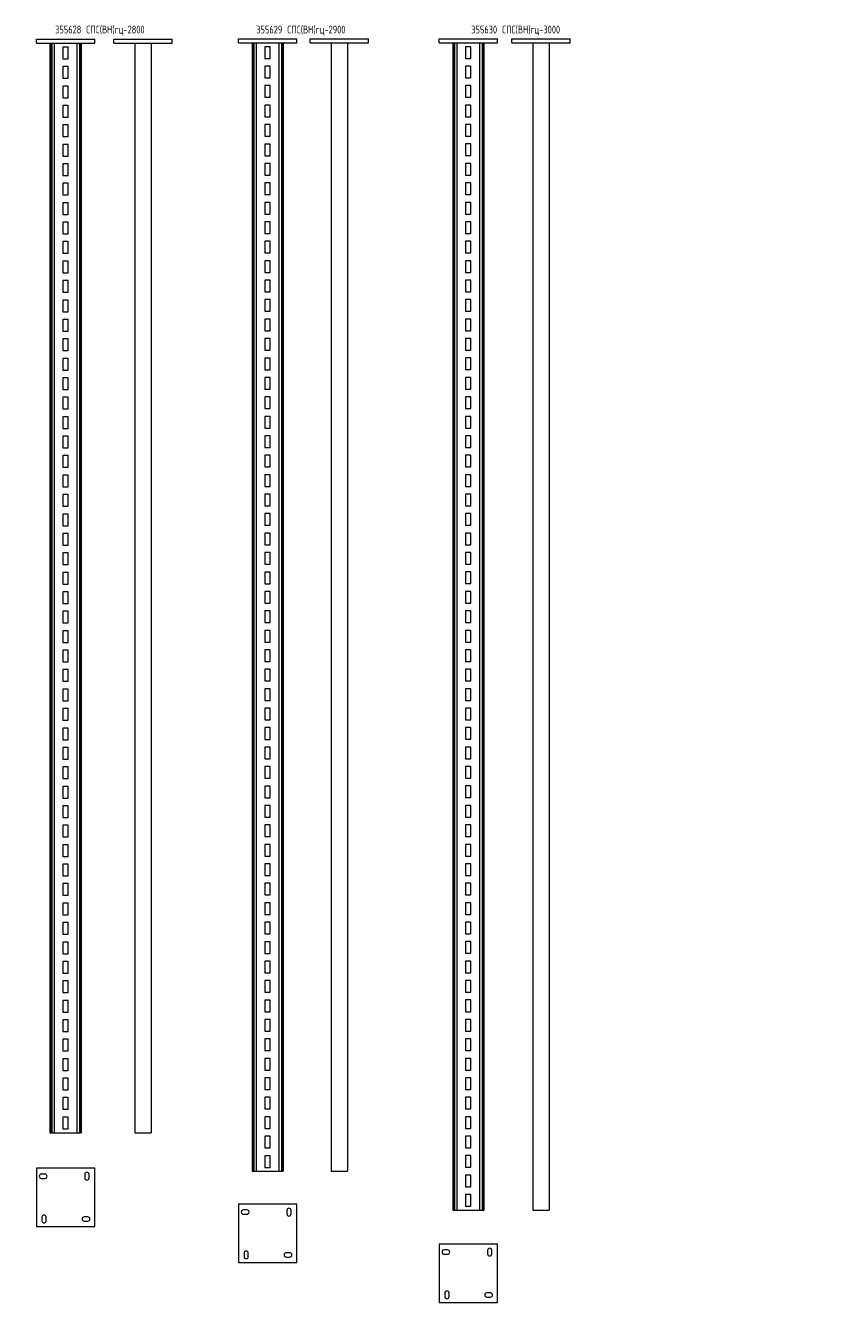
# Model space of a CAD drawing. Header units: millimetres. Extents: x -148 to 13309, y -3383 to 345.
# Tile 9 of 9: x 11210 to 13309, y -3383 to -101. Entities that reach past the tile are written whole.
import ezdxf

# ---------------------------------------------------------------- set-up
doc = ezdxf.new("R2010")
doc.units = ezdxf.units.MM
doc.styles.add('SLDTEXTSTYLE4', font='TXT', dxfattribs={"width": 0.7, "bigfont": 'bigfont'})

msp = doc.modelspace()

# ---------------------------------------------------------------- linework, layer by layer
at = {"color": 7, "linetype": 'Continuous', "lineweight": 15}
for p, q in [((11237.4, -136.6), (11387.4, -136.6)), ((11237.4, -146.6), (11237.4, -136.6)), ((11237.4, -146.6), (11387.4, -146.6)), ((11272.4, -146.6), (11272.4, -2946.6)), ((11274.9, -146.6), (11274.9, -2946.6)), ((11276.9, -146.6), (11276.9, -2946.6)), ((11283.3, -146.6), (11283.3, -2946.6)), ((11319.4, -156.6), (11305.4, -156.6)), ((11305.4, -156.6), (11305.4, -186.6)), ((11319.4, -186.6), (11319.4, -156.6)), ((11341.5, -146.6), (11341.5, -2946.6)), ((11347.9, -146.6), (11347.9, -2946.6)), ((11349.9, -146.6), (11349.9, -2946.6)), ((11352.4, -146.6), (11352.4, -2946.6)), ((11387.4, -146.6), (11387.4, -136.6)), ((11436.9, -136.6), (11586.9, -136.6)), ((11436.9, -146.6), (11436.9, -136.6)), ((11436.9, -146.6), (11586.9, -146.6)), ((11490.9, -146.6), (11490.9, -2946.6)), ((11532.9, -146.6), (11532.9, -2946.6)), ((11586.9, -146.6), (11586.9, -136.6)), ((11756.7, -135.7), (11906.7, -135.7)), ((11756.7, -145.7), (11756.7, -135.7)), ((11756.7, -145.7), (11906.7, -145.7)), ((11791.7, -145.7), (11791.7, -3045.7)), ((11794.2, -145.7), (11794.2, -3045.7)), ((11796.2, -145.7), (11796.2, -3045.7)), ((11802.7, -145.7), (11802.7, -3045.7)), ((11838.7, -155.7), (11824.7, -155.7)), ((11824.7, -155.7), (11824.7, -185.7)), ((11838.7, -185.7), (11838.7, -155.7)), ((11860.8, -145.7), (11860.8, -3045.7)), ((11867.2, -145.7), (11867.2, -3045.7)), ((11869.3, -145.7), (11869.3, -3045.7)), ((11871.7, -145.7), (11871.7, -3045.7)), ((11906.7, -145.7), (11906.7, -135.7)), ((11941.3, -135.7), (12091.3, -135.7)), ((11941.3, -145.7), (11941.3, -135.7)), ((11941.3, -145.7), (12091.3, -145.7)), ((11995.3, -145.7), (11995.3, -3045.7)), ((12037.3, -145.7), (12037.3, -3045.7)), ((12091.3, -145.7), (12091.3, -135.7)), ((12272.5, -145.6), (12272.5, -135.6)), ((12272.5, -135.6), (12422.5, -135.6)), ((12272.5, -145.6), (12422.5, -145.6)), ((12307.5, -145.6), (12307.5, -3145.6)), ((12310, -145.6), (12310, -3145.6)), ((12312, -145.6), (12312, -3145.6)), ((12318.4, -145.6), (12318.4, -3145.6)), ((12354.5, -155.6), (12340.5, -155.6)), ((12340.5, -155.6), (12340.5, -185.6)), ((12354.5, -185.6), (12354.5, -155.6)), ((12376.6, -145.6), (12376.6, -3145.6)), ((12383, -145.6), (12383, -3145.6)), ((12385.1, -145.6), (12385.1, -3145.6)), ((12387.5, -145.6), (12387.5, -3145.6)), ((12422.5, -145.6), (12422.5, -135.6)), ((12459.4, -145.6), (12459.4, -135.6)), ((12459.4, -135.6), (12609.4, -135.6)), ((12459.4, -145.6), (12609.4, -145.6)), ((12513.4, -145.6), (12513.4, -3145.6)), ((12555.4, -145.6), (12555.4, -3145.6)), ((12609.4, -145.6), (12609.4, -135.6)), ((11305.4, -186.6), (11319.4, -186.6)), ((11824.7, -185.7), (11838.7, -185.7)), ((12340.5, -185.6), (12354.5, -185.6)), ((11319.4, -206.6), (11305.4, -206.6)), ((11305.4, -206.6), (11305.4, -236.6)), ((11319.4, -236.6), (11319.4, -206.6)), ((11838.7, -205.7), (11824.7, -205.7)), ((11824.7, -205.7), (11824.7, -235.7)), ((11838.7, -235.7), (11838.7, -205.7)), ((12354.5, -205.6), (12340.5, -205.6)), ((12340.5, -205.6), (12340.5, -235.6)), ((12354.5, -235.6), (12354.5, -205.6)), ((11305.4, -236.6), (11319.4, -236.6)), ((11319.4, -256.6), (11305.4, -256.6)), ((11305.4, -256.6), (11305.4, -286.6)), ((11319.4, -286.6), (11319.4, -256.6)), ((11824.7, -235.7), (11838.7, -235.7)), ((11838.7, -255.7), (11824.7, -255.7)), ((11824.7, -255.7), (11824.7, -285.7)), ((11838.7, -285.7), (11838.7, -255.7)), ((12340.5, -235.6), (12354.5, -235.6)), ((12354.5, -255.6), (12340.5, -255.6)), ((12340.5, -255.6), (12340.5, -285.6)), ((12354.5, -285.6), (12354.5, -255.6)), ((11305.4, -286.6), (11319.4, -286.6)), ((11824.7, -285.7), (11838.7, -285.7)), ((12340.5, -285.6), (12354.5, -285.6)), ((11319.4, -306.6), (11305.4, -306.6)), ((11305.4, -306.6), (11305.4, -336.6)), ((11319.4, -336.6), (11319.4, -306.6)), ((11838.7, -305.7), (11824.7, -305.7)), ((11824.7, -305.7), (11824.7, -335.7)), ((11838.7, -335.7), (11838.7, -305.7)), ((12354.5, -305.6), (12340.5, -305.6)), ((12340.5, -305.6), (12340.5, -335.6)), ((12354.5, -335.6), (12354.5, -305.6)), ((11305.4, -336.6), (11319.4, -336.6)), ((11319.4, -356.6), (11305.4, -356.6)), ((11305.4, -356.6), (11305.4, -386.6)), ((11319.4, -386.6), (11319.4, -356.6)), ((11824.7, -335.7), (11838.7, -335.7)), ((11838.7, -355.7), (11824.7, -355.7)), ((11824.7, -355.7), (11824.7, -385.7)), ((11838.7, -385.7), (11838.7, -355.7)), ((12340.5, -335.6), (12354.5, -335.6)), ((12354.5, -355.6), (12340.5, -355.6)), ((12340.5, -355.6), (12340.5, -385.6)), ((12354.5, -385.6), (12354.5, -355.6)), ((11305.4, -386.6), (11319.4, -386.6)), ((11824.7, -385.7), (11838.7, -385.7)), ((12340.5, -385.6), (12354.5, -385.6)), ((11319.4, -406.6), (11305.4, -406.6)), ((11305.4, -406.6), (11305.4, -436.6)), ((11319.4, -436.6), (11319.4, -406.6)), ((11838.7, -405.7), (11824.7, -405.7)), ((11824.7, -405.7), (11824.7, -435.7)), ((11838.7, -435.7), (11838.7, -405.7)), ((12354.5, -405.6), (12340.5, -405.6)), ((12340.5, -405.6), (12340.5, -435.6)), ((12354.5, -435.6), (12354.5, -405.6)), ((11305.4, -436.6), (11319.4, -436.6)), ((11319.4, -456.6), (11305.4, -456.6)), ((11305.4, -456.6), (11305.4, -486.6)), ((11319.4, -486.6), (11319.4, -456.6)), ((11824.7, -435.7), (11838.7, -435.7)), ((11838.7, -455.7), (11824.7, -455.7)), ((11824.7, -455.7), (11824.7, -485.7)), ((11838.7, -485.7), (11838.7, -455.7)), ((12340.5, -435.6), (12354.5, -435.6)), ((12354.5, -455.6), (12340.5, -455.6)), ((12340.5, -455.6), (12340.5, -485.6)), ((12354.5, -485.6), (12354.5, -455.6)), ((11305.4, -486.6), (11319.4, -486.6)), ((11824.7, -485.7), (11838.7, -485.7)), ((12340.5, -485.6), (12354.5, -485.6)), ((11319.4, -506.6), (11305.4, -506.6)), ((11305.4, -506.6), (11305.4, -536.6)), ((11319.4, -536.6), (11319.4, -506.6)), ((11838.7, -505.7), (11824.7, -505.7)), ((11824.7, -505.7), (11824.7, -535.7)), ((11838.7, -535.7), (11838.7, -505.7)), ((12354.5, -505.6), (12340.5, -505.6)), ((12340.5, -505.6), (12340.5, -535.6)), ((12354.5, -535.6), (12354.5, -505.6)), ((11305.4, -536.6), (11319.4, -536.6)), ((11319.4, -556.6), (11305.4, -556.6)), ((11305.4, -556.6), (11305.4, -586.6)), ((11319.4, -586.6), (11319.4, -556.6)), ((11824.7, -535.7), (11838.7, -535.7)), ((11838.7, -555.7), (11824.7, -555.7)), ((11824.7, -555.7), (11824.7, -585.7)), ((11838.7, -585.7), (11838.7, -555.7)), ((12340.5, -535.6), (12354.5, -535.6)), ((12354.5, -555.6), (12340.5, -555.6)), ((12340.5, -555.6), (12340.5, -585.6)), ((12354.5, -585.6), (12354.5, -555.6)), ((11305.4, -586.6), (11319.4, -586.6)), ((11824.7, -585.7), (11838.7, -585.7)), ((12340.5, -585.6), (12354.5, -585.6)), ((11319.4, -606.6), (11305.4, -606.6)), ((11305.4, -606.6), (11305.4, -636.6)), ((11319.4, -636.6), (11319.4, -606.6)), ((11838.7, -605.7), (11824.7, -605.7)), ((11824.7, -605.7), (11824.7, -635.7)), ((11838.7, -635.7), (11838.7, -605.7)), ((12354.5, -605.6), (12340.5, -605.6)), ((12340.5, -605.6), (12340.5, -635.6)), ((12354.5, -635.6), (12354.5, -605.6)), ((11305.4, -636.6), (11319.4, -636.6)), ((11824.7, -635.7), (11838.7, -635.7)), ((11838.7, -655.7), (11824.7, -655.7)), ((11824.7, -655.7), (11824.7, -685.7)), ((11838.7, -685.7), (11838.7, -655.7)), ((12340.5, -635.6), (12354.5, -635.6)), ((12354.5, -655.6), (12340.5, -655.6)), ((12340.5, -655.6), (12340.5, -685.6)), ((12354.5, -685.6), (12354.5, -655.6)), ((11319.4, -656.6), (11305.4, -656.6)), ((11305.4, -656.6), (11305.4, -686.6)), ((11305.4, -686.6), (11319.4, -686.6)), ((11319.4, -686.6), (11319.4, -656.6)), ((11824.7, -685.7), (11838.7, -685.7)), ((12340.5, -685.6), (12354.5, -685.6)), ((11319.4, -706.6), (11305.4, -706.6)), ((11305.4, -706.6), (11305.4, -736.6)), ((11319.4, -736.6), (11319.4, -706.6)), ((11838.7, -705.7), (11824.7, -705.7)), ((11824.7, -705.7), (11824.7, -735.7)), ((11838.7, -735.7), (11838.7, -705.7)), ((12354.5, -705.6), (12340.5, -705.6)), ((12340.5, -705.6), (12340.5, -735.6)), ((12354.5, -735.6), (12354.5, -705.6)), ((11305.4, -736.6), (11319.4, -736.6)), ((11824.7, -735.7), (11838.7, -735.7)), ((12340.5, -735.6), (12354.5, -735.6)), ((11319.4, -756.6), (11305.4, -756.6)), ((11305.4, -756.6), (11305.4, -786.6)), ((11305.4, -786.6), (11319.4, -786.6)), ((11319.4, -786.6), (11319.4, -756.6)), ((11838.7, -755.7), (11824.7, -755.7)), ((11824.7, -755.7), (11824.7, -785.7)), ((11824.7, -785.7), (11838.7, -785.7)), ((11838.7, -785.7), (11838.7, -755.7)), ((12354.5, -755.6), (12340.5, -755.6)), ((12340.5, -755.6), (12340.5, -785.6)), ((12340.5, -785.6), (12354.5, -785.6)), ((12354.5, -785.6), (12354.5, -755.6)), ((11319.4, -806.6), (11305.4, -806.6)), ((11305.4, -806.6), (11305.4, -836.6)), ((11319.4, -836.6), (11319.4, -806.6)), ((11838.7, -805.7), (11824.7, -805.7)), ((11824.7, -805.7), (11824.7, -835.7)), ((11838.7, -835.7), (11838.7, -805.7)), ((12354.5, -805.6), (12340.5, -805.6)), ((12340.5, -805.6), (12340.5, -835.6)), ((12354.5, -835.6), (12354.5, -805.6)), ((11305.4, -836.6), (11319.4, -836.6)), ((11824.7, -835.7), (11838.7, -835.7)), ((12340.5, -835.6), (12354.5, -835.6)), ((11319.4, -856.6), (11305.4, -856.6)), ((11305.4, -856.6), (11305.4, -886.6)), ((11319.4, -886.6), (11319.4, -856.6)), ((11838.7, -855.7), (11824.7, -855.7)), ((11824.7, -855.7), (11824.7, -885.7)), ((11824.7, -885.7), (11838.7, -885.7)), ((11838.7, -885.7), (11838.7, -855.7)), ((12354.5, -855.6), (12340.5, -855.6)), ((12340.5, -855.6), (12340.5, -885.6)), ((12340.5, -885.6), (12354.5, -885.6)), ((12354.5, -885.6), (12354.5, -855.6)), ((11305.4, -886.6), (11319.4, -886.6)), ((11319.4, -906.6), (11305.4, -906.6)), ((11305.4, -906.6), (11305.4, -936.6)), ((11319.4, -936.6), (11319.4, -906.6)), ((11838.7, -905.7), (11824.7, -905.7)), ((11824.7, -905.7), (11824.7, -935.7)), ((11838.7, -935.7), (11838.7, -905.7)), ((12354.5, -905.6), (12340.5, -905.6)), ((12340.5, -905.6), (12340.5, -935.6)), ((12354.5, -935.6), (12354.5, -905.6)), ((11305.4, -936.6), (11319.4, -936.6)), ((11824.7, -935.7), (11838.7, -935.7)), ((12340.5, -935.6), (12354.5, -935.6)), ((11319.4, -956.6), (11305.4, -956.6)), ((11305.4, -956.6), (11305.4, -986.6)), ((11319.4, -986.6), (11319.4, -956.6)), ((11838.7, -955.7), (11824.7, -955.7)), ((11824.7, -955.7), (11824.7, -985.7)), ((11838.7, -985.7), (11838.7, -955.7)), ((12354.5, -955.6), (12340.5, -955.6)), ((12340.5, -955.6), (12340.5, -985.6)), ((12354.5, -985.6), (12354.5, -955.6)), ((11305.4, -986.6), (11319.4, -986.6)), ((11319.4, -1006.6), (11305.4, -1006.6)), ((11305.4, -1006.6), (11305.4, -1036.6)), ((11319.4, -1036.6), (11319.4, -1006.6)), ((11824.7, -985.7), (11838.7, -985.7)), ((11838.7, -1005.7), (11824.7, -1005.7)), ((11824.7, -1005.7), (11824.7, -1035.7)), ((11838.7, -1035.7), (11838.7, -1005.7)), ((12340.5, -985.6), (12354.5, -985.6)), ((12354.5, -1005.6), (12340.5, -1005.6)), ((12340.5, -1005.6), (12340.5, -1035.6)), ((12354.5, -1035.6), (12354.5, -1005.6)), ((11305.4, -1036.6), (11319.4, -1036.6)), ((11824.7, -1035.7), (11838.7, -1035.7)), ((12340.5, -1035.6), (12354.5, -1035.6)), ((11319.4, -1056.6), (11305.4, -1056.6)), ((11305.4, -1056.6), (11305.4, -1086.6)), ((11319.4, -1086.6), (11319.4, -1056.6)), ((11838.7, -1055.7), (11824.7, -1055.7)), ((11824.7, -1055.7), (11824.7, -1085.7)), ((11838.7, -1085.7), (11838.7, -1055.7)), ((12354.5, -1055.6), (12340.5, -1055.6)), ((12340.5, -1055.6), (12340.5, -1085.6)), ((12354.5, -1085.6), (12354.5, -1055.6)), ((11305.4, -1086.6), (11319.4, -1086.6)), ((11319.4, -1106.6), (11305.4, -1106.6)), ((11305.4, -1106.6), (11305.4, -1136.6)), ((11319.4, -1136.6), (11319.4, -1106.6)), ((11824.7, -1085.7), (11838.7, -1085.7)), ((11838.7, -1105.7), (11824.7, -1105.7)), ((11824.7, -1105.7), (11824.7, -1135.7)), ((11838.7, -1135.7), (11838.7, -1105.7)), ((12340.5, -1085.6), (12354.5, -1085.6)), ((12354.5, -1105.6), (12340.5, -1105.6)), ((12340.5, -1105.6), (12340.5, -1135.6)), ((12354.5, -1135.6), (12354.5, -1105.6)), ((11305.4, -1136.6), (11319.4, -1136.6)), ((11824.7, -1135.7), (11838.7, -1135.7)), ((12340.5, -1135.6), (12354.5, -1135.6)), ((11319.4, -1156.6), (11305.4, -1156.6)), ((11305.4, -1156.6), (11305.4, -1186.6)), ((11319.4, -1186.6), (11319.4, -1156.6)), ((11838.7, -1155.7), (11824.7, -1155.7)), ((11824.7, -1155.7), (11824.7, -1185.7)), ((11838.7, -1185.7), (11838.7, -1155.7)), ((12354.5, -1155.6), (12340.5, -1155.6)), ((12340.5, -1155.6), (12340.5, -1185.6)), ((12354.5, -1185.6), (12354.5, -1155.6)), ((11305.4, -1186.6), (11319.4, -1186.6)), ((11319.4, -1206.6), (11305.4, -1206.6)), ((11305.4, -1206.6), (11305.4, -1236.6)), ((11319.4, -1236.6), (11319.4, -1206.6)), ((11824.7, -1185.7), (11838.7, -1185.7)), ((11838.7, -1205.7), (11824.7, -1205.7)), ((11824.7, -1205.7), (11824.7, -1235.7)), ((11838.7, -1235.7), (11838.7, -1205.7)), ((12340.5, -1185.6), (12354.5, -1185.6)), ((12354.5, -1205.6), (12340.5, -1205.6)), ((12340.5, -1205.6), (12340.5, -1235.6)), ((12354.5, -1235.6), (12354.5, -1205.6)), ((11305.4, -1236.6), (11319.4, -1236.6)), ((11824.7, -1235.7), (11838.7, -1235.7)), ((12340.5, -1235.6), (12354.5, -1235.6)), ((11319.4, -1256.6), (11305.4, -1256.6)), ((11305.4, -1256.6), (11305.4, -1286.6)), ((11319.4, -1286.6), (11319.4, -1256.6)), ((11838.7, -1255.7), (11824.7, -1255.7)), ((11824.7, -1255.7), (11824.7, -1285.7)), ((11838.7, -1285.7), (11838.7, -1255.7)), ((12354.5, -1255.6), (12340.5, -1255.6)), ((12340.5, -1255.6), (12340.5, -1285.6)), ((12354.5, -1285.6), (12354.5, -1255.6)), ((11305.4, -1286.6), (11319.4, -1286.6)), ((11319.4, -1306.6), (11305.4, -1306.6)), ((11305.4, -1306.6), (11305.4, -1336.6)), ((11319.4, -1336.6), (11319.4, -1306.6)), ((11824.7, -1285.7), (11838.7, -1285.7)), ((11838.7, -1305.7), (11824.7, -1305.7)), ((11824.7, -1305.7), (11824.7, -1335.7)), ((11838.7, -1335.7), (11838.7, -1305.7)), ((12340.5, -1285.6), (12354.5, -1285.6)), ((12354.5, -1305.6), (12340.5, -1305.6)), ((12340.5, -1305.6), (12340.5, -1335.6)), ((12354.5, -1335.6), (12354.5, -1305.6)), ((11305.4, -1336.6), (11319.4, -1336.6)), ((11824.7, -1335.7), (11838.7, -1335.7)), ((12340.5, -1335.6), (12354.5, -1335.6)), ((11319.4, -1356.6), (11305.4, -1356.6)), ((11305.4, -1356.6), (11305.4, -1386.6)), ((11319.4, -1386.6), (11319.4, -1356.6)), ((11838.7, -1355.7), (11824.7, -1355.7)), ((11824.7, -1355.7), (11824.7, -1385.7)), ((11838.7, -1385.7), (11838.7, -1355.7)), ((12354.5, -1355.6), (12340.5, -1355.6)), ((12340.5, -1355.6), (12340.5, -1385.6)), ((12354.5, -1385.6), (12354.5, -1355.6)), ((11305.4, -1386.6), (11319.4, -1386.6)), ((11319.4, -1406.6), (11305.4, -1406.6)), ((11305.4, -1406.6), (11305.4, -1436.6)), ((11319.4, -1436.6), (11319.4, -1406.6)), ((11824.7, -1385.7), (11838.7, -1385.7)), ((11838.7, -1405.7), (11824.7, -1405.7)), ((11824.7, -1405.7), (11824.7, -1435.7)), ((11838.7, -1435.7), (11838.7, -1405.7)), ((12340.5, -1385.6), (12354.5, -1385.6)), ((12354.5, -1405.6), (12340.5, -1405.6)), ((12340.5, -1405.6), (12340.5, -1435.6)), ((12354.5, -1435.6), (12354.5, -1405.6)), ((11305.4, -1436.6), (11319.4, -1436.6)), ((11824.7, -1435.7), (11838.7, -1435.7)), ((12340.5, -1435.6), (12354.5, -1435.6)), ((11319.4, -1456.6), (11305.4, -1456.6)), ((11305.4, -1456.6), (11305.4, -1486.6)), ((11319.4, -1486.6), (11319.4, -1456.6)), ((11838.7, -1455.7), (11824.7, -1455.7)), ((11824.7, -1455.7), (11824.7, -1485.7)), ((11838.7, -1485.7), (11838.7, -1455.7)), ((12354.5, -1455.6), (12340.5, -1455.6)), ((12340.5, -1455.6), (12340.5, -1485.6)), ((12354.5, -1485.6), (12354.5, -1455.6)), ((11305.4, -1486.6), (11319.4, -1486.6)), ((11319.4, -1506.6), (11305.4, -1506.6)), ((11305.4, -1506.6), (11305.4, -1536.6)), ((11319.4, -1536.6), (11319.4, -1506.6)), ((11824.7, -1485.7), (11838.7, -1485.7)), ((11838.7, -1505.7), (11824.7, -1505.7)), ((11824.7, -1505.7), (11824.7, -1535.7)), ((11838.7, -1535.7), (11838.7, -1505.7)), ((12340.5, -1485.6), (12354.5, -1485.6)), ((12354.5, -1505.6), (12340.5, -1505.6)), ((12340.5, -1505.6), (12340.5, -1535.6)), ((12354.5, -1535.6), (12354.5, -1505.6)), ((11305.4, -1536.6), (11319.4, -1536.6)), ((11824.7, -1535.7), (11838.7, -1535.7)), ((12340.5, -1535.6), (12354.5, -1535.6)), ((11319.4, -1556.6), (11305.4, -1556.6)), ((11305.4, -1556.6), (11305.4, -1586.6)), ((11319.4, -1586.6), (11319.4, -1556.6)), ((11838.7, -1555.7), (11824.7, -1555.7)), ((11824.7, -1555.7), (11824.7, -1585.7)), ((11838.7, -1585.7), (11838.7, -1555.7)), ((12354.5, -1555.6), (12340.5, -1555.6)), ((12340.5, -1555.6), (12340.5, -1585.6)), ((12354.5, -1585.6), (12354.5, -1555.6)), ((11305.4, -1586.6), (11319.4, -1586.6)), ((11319.4, -1606.6), (11305.4, -1606.6)), ((11305.4, -1606.6), (11305.4, -1636.6)), ((11319.4, -1636.6), (11319.4, -1606.6)), ((11824.7, -1585.7), (11838.7, -1585.7)), ((11838.7, -1605.7), (11824.7, -1605.7)), ((11824.7, -1605.7), (11824.7, -1635.7)), ((11838.7, -1635.7), (11838.7, -1605.7)), ((12340.5, -1585.6), (12354.5, -1585.6)), ((12354.5, -1605.6), (12340.5, -1605.6)), ((12340.5, -1605.6), (12340.5, -1635.6)), ((12354.5, -1635.6), (12354.5, -1605.6)), ((11305.4, -1636.6), (11319.4, -1636.6)), ((11824.7, -1635.7), (11838.7, -1635.7)), ((12340.5, -1635.6), (12354.5, -1635.6)), ((11319.4, -1656.6), (11305.4, -1656.6)), ((11305.4, -1656.6), (11305.4, -1686.6)), ((11319.4, -1686.6), (11319.4, -1656.6)), ((11838.7, -1655.7), (11824.7, -1655.7)), ((11824.7, -1655.7), (11824.7, -1685.7)), ((11838.7, -1685.7), (11838.7, -1655.7)), ((12354.5, -1655.6), (12340.5, -1655.6)), ((12340.5, -1655.6), (12340.5, -1685.6)), ((12354.5, -1685.6), (12354.5, -1655.6)), ((11305.4, -1686.6), (11319.4, -1686.6)), ((11824.7, -1685.7), (11838.7, -1685.7)), ((11838.7, -1705.7), (11824.7, -1705.7)), ((11824.7, -1705.7), (11824.7, -1735.7)), ((11838.7, -1735.7), (11838.7, -1705.7)), ((12340.5, -1685.6), (12354.5, -1685.6)), ((12354.5, -1705.6), (12340.5, -1705.6)), ((12340.5, -1705.6), (12340.5, -1735.6)), ((12354.5, -1735.6), (12354.5, -1705.6)), ((11319.4, -1706.6), (11305.4, -1706.6)), ((11305.4, -1706.6), (11305.4, -1736.6)), ((11305.4, -1736.6), (11319.4, -1736.6)), ((11319.4, -1736.6), (11319.4, -1706.6)), ((11824.7, -1735.7), (11838.7, -1735.7)), ((12340.5, -1735.6), (12354.5, -1735.6)), ((11319.4, -1756.6), (11305.4, -1756.6)), ((11305.4, -1756.6), (11305.4, -1786.6)), ((11319.4, -1786.6), (11319.4, -1756.6)), ((11838.7, -1755.7), (11824.7, -1755.7)), ((11824.7, -1755.7), (11824.7, -1785.7)), ((11838.7, -1785.7), (11838.7, -1755.7)), ((12354.5, -1755.6), (12340.5, -1755.6)), ((12340.5, -1755.6), (12340.5, -1785.6)), ((12354.5, -1785.6), (12354.5, -1755.6)), ((11305.4, -1786.6), (11319.4, -1786.6)), ((11824.7, -1785.7), (11838.7, -1785.7)), ((12340.5, -1785.6), (12354.5, -1785.6)), ((11319.4, -1806.6), (11305.4, -1806.6)), ((11305.4, -1806.6), (11305.4, -1836.6)), ((11305.4, -1836.6), (11319.4, -1836.6)), ((11319.4, -1836.6), (11319.4, -1806.6)), ((11838.7, -1805.7), (11824.7, -1805.7)), ((11824.7, -1805.7), (11824.7, -1835.7)), ((11824.7, -1835.7), (11838.7, -1835.7)), ((11838.7, -1835.7), (11838.7, -1805.7)), ((12354.5, -1805.6), (12340.5, -1805.6)), ((12340.5, -1805.6), (12340.5, -1835.6)), ((12340.5, -1835.6), (12354.5, -1835.6)), ((12354.5, -1835.6), (12354.5, -1805.6)), ((11319.4, -1856.6), (11305.4, -1856.6)), ((11305.4, -1856.6), (11305.4, -1886.6)), ((11319.4, -1886.6), (11319.4, -1856.6)), ((11838.7, -1855.7), (11824.7, -1855.7)), ((11824.7, -1855.7), (11824.7, -1885.7)), ((11838.7, -1885.7), (11838.7, -1855.7)), ((12354.5, -1855.6), (12340.5, -1855.6)), ((12340.5, -1855.6), (12340.5, -1885.6)), ((12354.5, -1885.6), (12354.5, -1855.6)), ((11305.4, -1886.6), (11319.4, -1886.6)), ((11824.7, -1885.7), (11838.7, -1885.7)), ((12340.5, -1885.6), (12354.5, -1885.6)), ((11319.4, -1906.6), (11305.4, -1906.6)), ((11305.4, -1906.6), (11305.4, -1936.6)), ((11319.4, -1936.6), (11319.4, -1906.6)), ((11838.7, -1905.7), (11824.7, -1905.7)), ((11824.7, -1905.7), (11824.7, -1935.7)), ((11824.7, -1935.7), (11838.7, -1935.7)), ((11838.7, -1935.7), (11838.7, -1905.7)), ((12354.5, -1905.6), (12340.5, -1905.6)), ((12340.5, -1905.6), (12340.5, -1935.6)), ((12340.5, -1935.6), (12354.5, -1935.6)), ((12354.5, -1935.6), (12354.5, -1905.6)), ((11305.4, -1936.6), (11319.4, -1936.6)), ((11319.4, -1956.6), (11305.4, -1956.6)), ((11305.4, -1956.6), (11305.4, -1986.6)), ((11319.4, -1986.6), (11319.4, -1956.6)), ((11838.7, -1955.7), (11824.7, -1955.7)), ((11824.7, -1955.7), (11824.7, -1985.7)), ((11838.7, -1985.7), (11838.7, -1955.7)), ((12354.5, -1955.6), (12340.5, -1955.6)), ((12340.5, -1955.6), (12340.5, -1985.6)), ((12354.5, -1985.6), (12354.5, -1955.6)), ((11305.4, -1986.6), (11319.4, -1986.6)), ((11824.7, -1985.7), (11838.7, -1985.7)), ((12340.5, -1985.6), (12354.5, -1985.6)), ((11319.4, -2006.6), (11305.4, -2006.6)), ((11305.4, -2006.6), (11305.4, -2036.6)), ((11319.4, -2036.6), (11319.4, -2006.6)), ((11838.7, -2005.7), (11824.7, -2005.7)), ((11824.7, -2005.7), (11824.7, -2035.7)), ((11838.7, -2035.7), (11838.7, -2005.7)), ((12354.5, -2005.6), (12340.5, -2005.6)), ((12340.5, -2005.6), (12340.5, -2035.6)), ((12354.5, -2035.6), (12354.5, -2005.6)), ((11305.4, -2036.6), (11319.4, -2036.6)), ((11319.4, -2056.6), (11305.4, -2056.6)), ((11305.4, -2056.6), (11305.4, -2086.6)), ((11319.4, -2086.6), (11319.4, -2056.6)), ((11824.7, -2035.7), (11838.7, -2035.7)), ((11838.7, -2055.7), (11824.7, -2055.7)), ((11824.7, -2055.7), (11824.7, -2085.7)), ((11838.7, -2085.7), (11838.7, -2055.7)), ((12340.5, -2035.6), (12354.5, -2035.6)), ((12354.5, -2055.6), (12340.5, -2055.6)), ((12340.5, -2055.6), (12340.5, -2085.6)), ((12354.5, -2085.6), (12354.5, -2055.6)), ((11305.4, -2086.6), (11319.4, -2086.6)), ((11824.7, -2085.7), (11838.7, -2085.7)), ((12340.5, -2085.6), (12354.5, -2085.6)), ((11319.4, -2106.6), (11305.4, -2106.6)), ((11305.4, -2106.6), (11305.4, -2136.6)), ((11319.4, -2136.6), (11319.4, -2106.6)), ((11838.7, -2105.7), (11824.7, -2105.7)), ((11824.7, -2105.7), (11824.7, -2135.7)), ((11838.7, -2135.7), (11838.7, -2105.7)), ((12354.5, -2105.6), (12340.5, -2105.6)), ((12340.5, -2105.6), (12340.5, -2135.6)), ((12354.5, -2135.6), (12354.5, -2105.6)), ((11305.4, -2136.6), (11319.4, -2136.6)), ((11319.4, -2156.6), (11305.4, -2156.6)), ((11305.4, -2156.6), (11305.4, -2186.6)), ((11319.4, -2186.6), (11319.4, -2156.6)), ((11824.7, -2135.7), (11838.7, -2135.7)), ((11838.7, -2155.7), (11824.7, -2155.7)), ((11824.7, -2155.7), (11824.7, -2185.7)), ((11838.7, -2185.7), (11838.7, -2155.7)), ((12340.5, -2135.6), (12354.5, -2135.6)), ((12354.5, -2155.6), (12340.5, -2155.6)), ((12340.5, -2155.6), (12340.5, -2185.6)), ((12354.5, -2185.6), (12354.5, -2155.6)), ((11305.4, -2186.6), (11319.4, -2186.6)), ((11824.7, -2185.7), (11838.7, -2185.7)), ((12340.5, -2185.6), (12354.5, -2185.6)), ((11319.4, -2206.6), (11305.4, -2206.6)), ((11305.4, -2206.6), (11305.4, -2236.6)), ((11319.4, -2236.6), (11319.4, -2206.6)), ((11838.7, -2205.7), (11824.7, -2205.7)), ((11824.7, -2205.7), (11824.7, -2235.7)), ((11838.7, -2235.7), (11838.7, -2205.7)), ((12354.5, -2205.6), (12340.5, -2205.6)), ((12340.5, -2205.6), (12340.5, -2235.6)), ((12354.5, -2235.6), (12354.5, -2205.6)), ((11305.4, -2236.6), (11319.4, -2236.6)), ((11319.4, -2256.6), (11305.4, -2256.6)), ((11305.4, -2256.6), (11305.4, -2286.6)), ((11319.4, -2286.6), (11319.4, -2256.6)), ((11824.7, -2235.7), (11838.7, -2235.7)), ((11838.7, -2255.7), (11824.7, -2255.7)), ((11824.7, -2255.7), (11824.7, -2285.7)), ((11838.7, -2285.7), (11838.7, -2255.7)), ((12340.5, -2235.6), (12354.5, -2235.6)), ((12354.5, -2255.6), (12340.5, -2255.6)), ((12340.5, -2255.6), (12340.5, -2285.6)), ((12354.5, -2285.6), (12354.5, -2255.6)), ((11305.4, -2286.6), (11319.4, -2286.6)), ((11824.7, -2285.7), (11838.7, -2285.7)), ((12340.5, -2285.6), (12354.5, -2285.6)), ((11319.4, -2306.6), (11305.4, -2306.6)), ((11305.4, -2306.6), (11305.4, -2336.6)), ((11319.4, -2336.6), (11319.4, -2306.6)), ((11838.7, -2305.7), (11824.7, -2305.7)), ((11824.7, -2305.7), (11824.7, -2335.7)), ((11838.7, -2335.7), (11838.7, -2305.7)), ((12354.5, -2305.6), (12340.5, -2305.6)), ((12340.5, -2305.6), (12340.5, -2335.6)), ((12354.5, -2335.6), (12354.5, -2305.6)), ((11305.4, -2336.6), (11319.4, -2336.6)), ((11319.4, -2356.6), (11305.4, -2356.6)), ((11305.4, -2356.6), (11305.4, -2386.6)), ((11319.4, -2386.6), (11319.4, -2356.6)), ((11824.7, -2335.7), (11838.7, -2335.7)), ((11838.7, -2355.7), (11824.7, -2355.7)), ((11824.7, -2355.7), (11824.7, -2385.7)), ((11838.7, -2385.7), (11838.7, -2355.7)), ((12340.5, -2335.6), (12354.5, -2335.6)), ((12354.5, -2355.6), (12340.5, -2355.6)), ((12340.5, -2355.6), (12340.5, -2385.6)), ((12354.5, -2385.6), (12354.5, -2355.6)), ((11305.4, -2386.6), (11319.4, -2386.6)), ((11824.7, -2385.7), (11838.7, -2385.7)), ((12340.5, -2385.6), (12354.5, -2385.6)), ((11319.4, -2406.6), (11305.4, -2406.6)), ((11305.4, -2406.6), (11305.4, -2436.6)), ((11319.4, -2436.6), (11319.4, -2406.6)), ((11838.7, -2405.7), (11824.7, -2405.7)), ((11824.7, -2405.7), (11824.7, -2435.7)), ((11838.7, -2435.7), (11838.7, -2405.7)), ((12354.5, -2405.6), (12340.5, -2405.6)), ((12340.5, -2405.6), (12340.5, -2435.6)), ((12354.5, -2435.6), (12354.5, -2405.6)), ((11305.4, -2436.6), (11319.4, -2436.6)), ((11319.4, -2456.6), (11305.4, -2456.6)), ((11305.4, -2456.6), (11305.4, -2486.6)), ((11319.4, -2486.6), (11319.4, -2456.6)), ((11824.7, -2435.7), (11838.7, -2435.7)), ((11838.7, -2455.7), (11824.7, -2455.7)), ((11824.7, -2455.7), (11824.7, -2485.7)), ((11838.7, -2485.7), (11838.7, -2455.7)), ((12340.5, -2435.6), (12354.5, -2435.6)), ((12354.5, -2455.6), (12340.5, -2455.6)), ((12340.5, -2455.6), (12340.5, -2485.6)), ((12354.5, -2485.6), (12354.5, -2455.6)), ((11305.4, -2486.6), (11319.4, -2486.6)), ((11824.7, -2485.7), (11838.7, -2485.7)), ((12340.5, -2485.6), (12354.5, -2485.6)), ((11319.4, -2506.6), (11305.4, -2506.6)), ((11305.4, -2506.6), (11305.4, -2536.6)), ((11319.4, -2536.6), (11319.4, -2506.6)), ((11838.7, -2505.7), (11824.7, -2505.7)), ((11824.7, -2505.7), (11824.7, -2535.7)), ((11838.7, -2535.7), (11838.7, -2505.7)), ((12354.5, -2505.6), (12340.5, -2505.6)), ((12340.5, -2505.6), (12340.5, -2535.6)), ((12354.5, -2535.6), (12354.5, -2505.6)), ((11305.4, -2536.6), (11319.4, -2536.6)), ((11319.4, -2556.6), (11305.4, -2556.6)), ((11305.4, -2556.6), (11305.4, -2586.6)), ((11319.4, -2586.6), (11319.4, -2556.6)), ((11824.7, -2535.7), (11838.7, -2535.7)), ((11838.7, -2555.7), (11824.7, -2555.7)), ((11824.7, -2555.7), (11824.7, -2585.7)), ((11838.7, -2585.7), (11838.7, -2555.7)), ((12340.5, -2535.6), (12354.5, -2535.6)), ((12354.5, -2555.6), (12340.5, -2555.6)), ((12340.5, -2555.6), (12340.5, -2585.6)), ((12354.5, -2585.6), (12354.5, -2555.6)), ((11305.4, -2586.6), (11319.4, -2586.6)), ((11824.7, -2585.7), (11838.7, -2585.7)), ((12340.5, -2585.6), (12354.5, -2585.6)), ((11319.4, -2606.6), (11305.4, -2606.6)), ((11305.4, -2606.6), (11305.4, -2636.6)), ((11319.4, -2636.6), (11319.4, -2606.6)), ((11838.7, -2605.7), (11824.7, -2605.7)), ((11824.7, -2605.7), (11824.7, -2635.7)), ((11838.7, -2635.7), (11838.7, -2605.7)), ((12354.5, -2605.6), (12340.5, -2605.6)), ((12340.5, -2605.6), (12340.5, -2635.6)), ((12354.5, -2635.6), (12354.5, -2605.6)), ((11305.4, -2636.6), (11319.4, -2636.6)), ((11319.4, -2656.6), (11305.4, -2656.6)), ((11305.4, -2656.6), (11305.4, -2686.6)), ((11319.4, -2686.6), (11319.4, -2656.6)), ((11824.7, -2635.7), (11838.7, -2635.7)), ((11838.7, -2655.7), (11824.7, -2655.7)), ((11824.7, -2655.7), (11824.7, -2685.7)), ((11838.7, -2685.7), (11838.7, -2655.7)), ((12340.5, -2635.6), (12354.5, -2635.6)), ((12354.5, -2655.6), (12340.5, -2655.6)), ((12340.5, -2655.6), (12340.5, -2685.6)), ((12354.5, -2685.6), (12354.5, -2655.6)), ((11305.4, -2686.6), (11319.4, -2686.6)), ((11824.7, -2685.7), (11838.7, -2685.7)), ((12340.5, -2685.6), (12354.5, -2685.6)), ((11319.4, -2706.6), (11305.4, -2706.6)), ((11305.4, -2706.6), (11305.4, -2736.6)), ((11319.4, -2736.6), (11319.4, -2706.6)), ((11838.7, -2705.7), (11824.7, -2705.7)), ((11824.7, -2705.7), (11824.7, -2735.7)), ((11838.7, -2735.7), (11838.7, -2705.7)), ((12354.5, -2705.6), (12340.5, -2705.6)), ((12340.5, -2705.6), (12340.5, -2735.6)), ((12354.5, -2735.6), (12354.5, -2705.6)), ((11305.4, -2736.6), (11319.4, -2736.6)), ((11319.4, -2756.6), (11305.4, -2756.6)), ((11305.4, -2756.6), (11305.4, -2786.6)), ((11319.4, -2786.6), (11319.4, -2756.6)), ((11824.7, -2735.7), (11838.7, -2735.7)), ((11838.7, -2755.7), (11824.7, -2755.7)), ((11824.7, -2755.7), (11824.7, -2785.7)), ((11838.7, -2785.7), (11838.7, -2755.7)), ((12340.5, -2735.6), (12354.5, -2735.6)), ((12354.5, -2755.6), (12340.5, -2755.6)), ((12340.5, -2755.6), (12340.5, -2785.6)), ((12354.5, -2785.6), (12354.5, -2755.6)), ((11305.4, -2786.6), (11319.4, -2786.6)), ((11824.7, -2785.7), (11838.7, -2785.7)), ((12340.5, -2785.6), (12354.5, -2785.6)), ((11319.4, -2806.6), (11305.4, -2806.6)), ((11305.4, -2806.6), (11305.4, -2836.6)), ((11319.4, -2836.6), (11319.4, -2806.6)), ((11838.7, -2805.7), (11824.7, -2805.7)), ((11824.7, -2805.7), (11824.7, -2835.7)), ((11838.7, -2835.7), (11838.7, -2805.7)), ((12354.5, -2805.6), (12340.5, -2805.6)), ((12340.5, -2805.6), (12340.5, -2835.6)), ((12354.5, -2835.6), (12354.5, -2805.6)), ((11305.4, -2836.6), (11319.4, -2836.6)), ((11824.7, -2835.7), (11838.7, -2835.7)), ((12340.5, -2835.6), (12354.5, -2835.6)), ((11319.4, -2856.6), (11305.4, -2856.6)), ((11305.4, -2856.6), (11305.4, -2886.6)), ((11305.4, -2886.6), (11319.4, -2886.6)), ((11319.4, -2886.6), (11319.4, -2856.6)), ((11838.7, -2855.7), (11824.7, -2855.7)), ((11824.7, -2855.7), (11824.7, -2885.7)), ((11824.7, -2885.7), (11838.7, -2885.7)), ((11838.7, -2885.7), (11838.7, -2855.7)), ((12354.5, -2855.6), (12340.5, -2855.6)), ((12340.5, -2855.6), (12340.5, -2885.6)), ((12340.5, -2885.6), (12354.5, -2885.6)), ((12354.5, -2885.6), (12354.5, -2855.6)), ((11319.4, -2906.6), (11305.4, -2906.6)), ((11305.4, -2906.6), (11305.4, -2936.6)), ((11319.4, -2936.6), (11319.4, -2906.6)), ((11838.7, -2905.7), (11824.7, -2905.7)), ((11824.7, -2905.7), (11824.7, -2935.7)), ((11838.7, -2935.7), (11838.7, -2905.7)), ((12354.5, -2905.6), (12340.5, -2905.6)), ((12340.5, -2905.6), (12340.5, -2935.6)), ((12354.5, -2935.6), (12354.5, -2905.6)), ((11272.4, -2946.6), (11274.9, -2946.6)), ((11274.9, -2946.6), (11276.9, -2946.6)), ((11276.9, -2946.6), (11283.3, -2946.6)), ((11283.3, -2946.6), (11341.5, -2946.6)), ((11305.4, -2936.6), (11319.4, -2936.6)), ((11341.5, -2946.6), (11347.9, -2946.6)), ((11347.9, -2946.6), (11349.9, -2946.6)), ((11349.9, -2946.6), (11352.4, -2946.6)), ((11490.9, -2946.6), (11532.9, -2946.6)), ((11824.7, -2935.7), (11838.7, -2935.7)), ((12340.5, -2935.6), (12354.5, -2935.6)), ((11838.7, -2955.7), (11824.7, -2955.7)), ((11824.7, -2955.7), (11824.7, -2985.7)), ((11824.7, -2985.7), (11838.7, -2985.7)), ((11838.7, -2985.7), (11838.7, -2955.7)), ((12354.5, -2955.6), (12340.5, -2955.6)), ((12340.5, -2955.6), (12340.5, -2985.6)), ((12340.5, -2985.6), (12354.5, -2985.6)), ((12354.5, -2985.6), (12354.5, -2955.6)), ((11838.7, -3005.7), (11824.7, -3005.7)), ((11824.7, -3005.7), (11824.7, -3035.7)), ((11838.7, -3035.7), (11838.7, -3005.7)), ((12354.5, -3005.6), (12340.5, -3005.6)), ((12340.5, -3005.6), (12340.5, -3035.6)), ((12354.5, -3035.6), (12354.5, -3005.6)), ((11237.4, -3038), (11237.4, -3188)), ((11387.4, -3038), (11237.4, -3038)), ((11387.4, -3188), (11387.4, -3038)), ((11791.7, -3045.7), (11794.2, -3045.7)), ((11794.2, -3045.7), (11796.2, -3045.7)), ((11796.2, -3045.7), (11802.7, -3045.7)), ((11802.7, -3045.7), (11860.8, -3045.7)), ((11824.7, -3035.7), (11838.7, -3035.7)), ((11860.8, -3045.7), (11867.2, -3045.7)), ((11867.2, -3045.7), (11869.3, -3045.7)), ((11869.3, -3045.7), (11871.7, -3045.7)), ((11995.3, -3045.7), (12037.3, -3045.7)), ((12340.5, -3035.6), (12354.5, -3035.6)), ((11259.4, -3053), (11250.4, -3053)), ((11250.4, -3064), (11259.4, -3064)), ((11361.9, -3054), (11361.9, -3063)), ((11372.9, -3063), (11372.9, -3054)), ((12354.5, -3055.6), (12340.5, -3055.6)), ((12340.5, -3055.6), (12340.5, -3085.6)), ((12354.5, -3085.6), (12354.5, -3055.6)), ((12340.5, -3085.6), (12354.5, -3085.6)), ((12354.5, -3105.6), (12340.5, -3105.6)), ((12340.5, -3105.6), (12340.5, -3135.6)), ((12354.5, -3135.6), (12354.5, -3105.6)), ((11756.7, -3130.3), (11756.7, -3280.3)), ((11906.7, -3130.3), (11756.7, -3130.3)), ((11778.7, -3145.3), (11769.7, -3145.3)), ((11881.2, -3146.3), (11881.2, -3155.3)), ((11892.2, -3155.3), (11892.2, -3146.3)), ((11906.7, -3280.3), (11906.7, -3130.3)), ((12307.5, -3145.6), (12310, -3145.6)), ((12310, -3145.6), (12312, -3145.6)), ((12312, -3145.6), (12318.4, -3145.6)), ((12318.4, -3145.6), (12376.6, -3145.6)), ((12340.5, -3135.6), (12354.5, -3135.6)), ((12376.6, -3145.6), (12383, -3145.6)), ((12383, -3145.6), (12385.1, -3145.6)), ((12385.1, -3145.6), (12387.5, -3145.6)), ((12513.4, -3145.6), (12555.4, -3145.6)), ((11251.9, -3164), (11251.9, -3173)), ((11262.9, -3173), (11262.9, -3164)), ((11369.4, -3163), (11360.4, -3163)), ((11360.4, -3174), (11369.4, -3174)), ((11769.7, -3156.3), (11778.7, -3156.3)), ((11237.4, -3188), (11387.4, -3188)), ((12272.5, -3233), (12272.5, -3383)), ((12422.5, -3233), (12272.5, -3233)), ((12294.5, -3248), (12285.5, -3248)), ((12422.5, -3383), (12422.5, -3233)), ((11756.7, -3280.3), (11906.7, -3280.3)), ((11771.2, -3256.3), (11771.2, -3265.3)), ((11782.2, -3265.3), (11782.2, -3256.3)), ((11888.7, -3255.3), (11879.7, -3255.3)), ((11879.7, -3266.3), (11888.7, -3266.3)), ((12285.5, -3259), (12294.5, -3259)), ((12397, -3249), (12397, -3258)), ((12408, -3258), (12408, -3249)), ((12287, -3359), (12287, -3368)), ((12298, -3368), (12298, -3359)), ((12404.5, -3358), (12395.5, -3358)), ((12395.5, -3369), (12404.5, -3369)), ((12272.5, -3383), (12422.5, -3383))]:
    msp.add_line(p, q, dxfattribs=at)
for centre, start, end in [((11367.4, -3054), 0, 180), ((11250.4, -3058.5), 90, 270), ((11259.4, -3058.5), 270, 90), ((11367.4, -3063), 180, 0), ((11769.7, -3150.8), 90, 270), ((11778.7, -3150.8), 270, 90), ((11886.7, -3146.3), 0, 180), ((11257.4, -3164), 0, 180), ((11257.4, -3173), 180, 0), ((11360.4, -3168.5), 90, 270), ((11369.4, -3168.5), 270, 90), ((11886.7, -3155.3), 180, 0), ((12285.5, -3253.5), 90, 270), ((12294.5, -3253.5), 270, 90), ((12402.5, -3249), 0, 180), ((11776.7, -3256.3), 0, 180), ((11776.7, -3265.3), 180, 0), ((11879.7, -3260.8), 90, 270), ((11888.7, -3260.8), 270, 90), ((12402.5, -3258), 180, 0), ((12292.5, -3359), 0, 180), ((12292.5, -3368), 180, 0), ((12395.5, -3363.5), 90, 270), ((12404.5, -3363.5), 270, 90)]:
    msp.add_arc(centre, 5.5, start, end, dxfattribs=at)

# ---------------------------------------------------------------- texts
at = {"color": 7, "linetype": 'Continuous', "lineweight": 0, "char_height": 20, "attachment_point": 1, "style": 'SLDTEXTSTYLE4'}
for s, insert in [('355627 \\M+18452\\M+18450\\M+18452(\\M+18442\\M+1844E)\\M+18473\\M+18488-2700', (10768.7, -101.6)), ('355628 \\M+18452\\M+18450\\M+18452(\\M+18442\\M+1844E)\\M+18473\\M+18488-2800', (11285.7, -101.6)), ('355629 \\M+18452\\M+18450\\M+18452(\\M+18442\\M+1844E)\\M+18473\\M+18488-2900', (11802.6, -101.6)), ('355630 \\M+18452\\M+18450\\M+18452(\\M+18442\\M+1844E)\\M+18473\\M+18488-3000', (12355.2, -101.6))]:
    msp.add_mtext(s, dxfattribs=dict(at, insert=insert))

doc.saveas('drawing.dxf')
